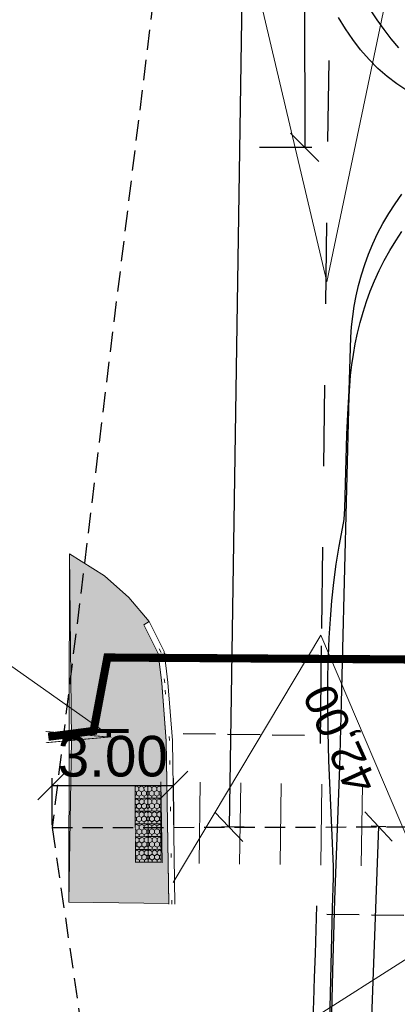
# Model space of a CAD drawing. Header units: metres. Extents: x 561538 to 562530, y 6580867 to 6581188.
# Tile 4 of 78: x 561558 to 561568, y 6581061 to 6581086. Entities that reach past the tile are written whole.
import ezdxf

# ---------------------------------------------------------------- set-up
doc = ezdxf.new("R2010")
doc.units = ezdxf.units.M
for name, pattern in [('AUDIT_E_140115124448-0', [0]), ('DASHED', [0.75, 0.5, -0.25]), ('DOT2', [3.175, 0, -3.175]), ('Tpr_923c', [2, 1, -1]), ('Tpr_943a', [1.1, 0.8, -0.3])]:
    doc.linetypes.add(name, pattern=pattern)
for name, color, linetype in [('ATR01', 7, 'Continuous'), ('ATR02', 7, 'Continuous'), ('TPK_Nähtavus_2', 4, 'Continuous')]:
    doc.layers.add(name, color=color, linetype=linetype)
for name, color, linetype, lineweight in [('KLM_hatch-konnitee-asfalt', 51, 'Continuous', 9), ('KLM_katteserv', 1, 'Continuous', 9), ('KLM_LM', 7, 'AUDIT_E_140115124448-0', 9), ('KLM_olol. horisontaal', 6, 'Continuous', 9), ('KLM_äärekivi_sõidutee', 1, 'Continuous', 9), ('Tehnovõrgud$0$plan tänavavalgustus', 1, 'Tehnovõrgud$0$W1.1_LINE', 25), ('TPK_juhtkivi', 136, 'Continuous', 9), ('VV_liiklusmärgi post', 7, 'Continuous', 9)]:
    doc.layers.add(name, color=color, linetype=linetype, lineweight=lineweight)
doc.layers.add('VV_Kattemärgistus', color=7, linetype='Continuous', true_color=0x000000)
doc.layers.add('VV_Konsool', color=7, linetype='Continuous', lineweight=9, true_color=0x000000)
doc.styles.add('LK-500', font='swiss.ttf', dxfattribs={"height": 1})
doc.styles.add('SWISL', font='swissl.ttf', dxfattribs={"width": 0.99, "height": 1.2})
doc.styles.add('Tehnovõrgud$0$Standard', font='simplex.shx')
doc.linetypes.add('Tehnovõrgud$0$W1.1_LINE', pattern='A,10,-3.35,["W1.1",Tehnovõrgud$0$Standard,S=1.5,R=0,X=-1.5,Y=-0.75],-4.35', length=17.7)

# ---------------------------------------------------------------- blocks, each defined once
blk = doc.blocks.new('_OBLIQUE')
at = {"color": 0, "linetype": 'ByBlock'}
blk.add_line((-0.5, -0.5), (0.5, 0.5), dxfattribs=at)

msp = doc.modelspace()

# ---------------------------------------------------------------- hatches: boundary and pattern name
at = {"layer": 'KLM_hatch-konnitee-asfalt', "ltscale": 0.5}
h = msp.add_hatch(color=256, dxfattribs=at)
h.dxf.hatch_style = 1
h.paths.add_polyline_path([(561561.975, 6581067.952), (561561.861, 6581069.382), (561561.774, 6581070.118), (561561.424, 6581070.823), (561561.55, 6581070.906), (561561.05, 6581071.496), (561560.45, 6581072.031), (561559.585, 6581072.574), (561559.638, 6581067.986), (561559.568, 6581063.986), (561562.038, 6581063.95)])
at = {"layer": 'TPK_juhtkivi', "lineweight": 5}
h = msp.add_hatch(dxfattribs=at)
h.set_pattern_fill('HONEY', color=0, scale=0.0225, angle=270.2875)
h.set_pattern_definition([(270.288, (561561.36293, 6581066.702935), (0.062404, -0.106844), [0.071437, -0.142875]), (30.288, (561561.36293, 6581066.702935), (0.061328, 0.107465), [0.071437, -0.142875]), (330.288, (561561.36293, 6581066.702935), (0.123732, 0.000621), [-0.142875, 0.071437])])
h.paths.add_polyline_path([(561561.521, 6581066.546), (561561.206, 6581066.544), (561561.205, 6581066.859), (561561.52, 6581066.861)])
h = msp.add_hatch(dxfattribs=at)
h.set_pattern_fill('HONEY', color=0, scale=0.0225, angle=270.2875)
h.set_pattern_definition([(270.288, (561561.677926, 6581066.704516), (0.062404, -0.106844), [0.071437, -0.142875]), (30.288, (561561.677926, 6581066.704516), (0.061328, 0.107465), [0.071437, -0.142875]), (330.288, (561561.677926, 6581066.704516), (0.123732, 0.000621), [-0.142875, 0.071437])])
h.paths.add_polyline_path([(561561.836, 6581066.548), (561561.521, 6581066.546), (561561.52, 6581066.861), (561561.835, 6581066.863)])
h = msp.add_hatch(dxfattribs=at)
h.set_pattern_fill('HONEY', color=0, scale=0.0225, angle=270.2875)
h.set_pattern_definition([(270.288, (561561.36451, 6581066.38794), (0.062404, -0.106844), [0.071437, -0.142875]), (30.288, (561561.36451, 6581066.38794), (0.061328, 0.107465), [0.071437, -0.142875]), (330.288, (561561.36451, 6581066.38794), (0.123732, 0.000621), [-0.142875, 0.071437])])
h.paths.add_polyline_path([(561561.523, 6581066.231), (561561.208, 6581066.229), (561561.206, 6581066.544), (561561.521, 6581066.546)])
h = msp.add_hatch(dxfattribs=at)
h.set_pattern_fill('HONEY', color=0, scale=0.0225, angle=270.2875)
h.set_pattern_definition([(270.288, (561561.679507, 6581066.38952), (0.062404, -0.106844), [0.071437, -0.142875]), (30.288, (561561.679507, 6581066.38952), (0.061328, 0.107465), [0.071437, -0.142875]), (330.288, (561561.679507, 6581066.38952), (0.123732, 0.000621), [-0.142875, 0.071437])])
h.paths.add_polyline_path([(561561.838, 6581066.233), (561561.523, 6581066.231), (561561.521, 6581066.546), (561561.836, 6581066.548)])
h = msp.add_hatch(dxfattribs=at)
h.set_pattern_fill('HONEY', color=0, scale=0.0225, angle=270.2875)
h.set_pattern_definition([(270.288, (561561.36609, 6581066.07294), (0.062404, -0.106844), [0.071437, -0.142875]), (30.288, (561561.36609, 6581066.07294), (0.061328, 0.107465), [0.071437, -0.142875]), (330.288, (561561.36609, 6581066.07294), (0.123732, 0.000621), [-0.142875, 0.071437])])
h.paths.add_polyline_path([(561561.524, 6581065.916), (561561.209, 6581065.914), (561561.208, 6581066.229), (561561.523, 6581066.231)])
h = msp.add_hatch(dxfattribs=at)
h.set_pattern_fill('HONEY', color=0, scale=0.0225, angle=270.2875)
h.set_pattern_definition([(270.288, (561561.68109, 6581066.074524), (0.062404, -0.106844), [0.071437, -0.142875]), (30.288, (561561.68109, 6581066.074524), (0.061328, 0.107465), [0.071437, -0.142875]), (330.288, (561561.68109, 6581066.074524), (0.123732, 0.000621), [-0.142875, 0.071437])])
h.paths.add_polyline_path([(561561.839, 6581065.918), (561561.524, 6581065.916), (561561.523, 6581066.231), (561561.838, 6581066.233)])
h = msp.add_hatch(dxfattribs=at)
h.set_pattern_fill('HONEY', color=0, scale=0.0225, angle=270.2875)
h.set_pattern_definition([(270.288, (561561.36767, 6581065.75795), (0.062404, -0.106844), [0.071437, -0.142875]), (30.288, (561561.36767, 6581065.75795), (0.061328, 0.107465), [0.071437, -0.142875]), (330.288, (561561.36767, 6581065.75795), (0.123732, 0.000621), [-0.142875, 0.071437])])
h.paths.add_polyline_path([(561561.526, 6581065.601), (561561.211, 6581065.599), (561561.209, 6581065.914), (561561.524, 6581065.916)])
h = msp.add_hatch(dxfattribs=at)
h.set_pattern_fill('HONEY', color=0, scale=0.0225, angle=270.2875)
h.set_pattern_definition([(270.288, (561561.68267, 6581065.75953), (0.062404, -0.106844), [0.071437, -0.142875]), (30.288, (561561.68267, 6581065.75953), (0.061328, 0.107465), [0.071437, -0.142875]), (330.288, (561561.68267, 6581065.75953), (0.123732, 0.000621), [-0.142875, 0.071437])])
h.paths.add_polyline_path([(561561.841, 6581065.603), (561561.526, 6581065.601), (561561.524, 6581065.916), (561561.839, 6581065.918)])
h = msp.add_hatch(dxfattribs=at)
h.set_pattern_fill('HONEY', color=0, scale=0.0225, angle=270.2875)
h.set_pattern_definition([(270.288, (561561.36925, 6581065.44295), (0.062404, -0.106844), [0.071437, -0.142875]), (30.288, (561561.36925, 6581065.44295), (0.061328, 0.107465), [0.071437, -0.142875]), (330.288, (561561.36925, 6581065.44295), (0.123732, 0.000621), [-0.142875, 0.071437])])
h.paths.add_polyline_path([(561561.528, 6581065.286), (561561.213, 6581065.284), (561561.211, 6581065.599), (561561.526, 6581065.601)])
h = msp.add_hatch(dxfattribs=at)
h.set_pattern_fill('HONEY', color=0, scale=0.0225, angle=270.2875)
h.set_pattern_definition([(270.288, (561561.68425, 6581065.44453), (0.062404, -0.106844), [0.071437, -0.142875]), (30.288, (561561.68425, 6581065.44453), (0.061328, 0.107465), [0.071437, -0.142875]), (330.288, (561561.68425, 6581065.44453), (0.123732, 0.000621), [-0.142875, 0.071437])])
h.paths.add_polyline_path([(561561.843, 6581065.288), (561561.528, 6581065.286), (561561.526, 6581065.601), (561561.841, 6581065.603)])
h = msp.add_hatch(dxfattribs=at)
h.set_pattern_fill('HONEY', color=0, scale=0.0225, angle=270.2875)
h.set_pattern_definition([(270.288, (561561.370834, 6581065.127955), (0.062404, -0.106844), [0.071437, -0.142875]), (30.288, (561561.370834, 6581065.127955), (0.061328, 0.107465), [0.071437, -0.142875]), (330.288, (561561.370834, 6581065.127955), (0.123732, 0.000621), [-0.142875, 0.071437])])
h.paths.add_polyline_path([(561561.529, 6581064.971), (561561.214, 6581064.969), (561561.213, 6581065.284), (561561.528, 6581065.286)])
h = msp.add_hatch(dxfattribs=at)
h.set_pattern_fill('HONEY', color=0, scale=0.0225, angle=270.2875)
h.set_pattern_definition([(270.288, (561561.68583, 6581065.129536), (0.062404, -0.106844), [0.071437, -0.142875]), (30.288, (561561.68583, 6581065.129536), (0.061328, 0.107465), [0.071437, -0.142875]), (330.288, (561561.68583, 6581065.129536), (0.123732, 0.000621), [-0.142875, 0.071437])])
h.paths.add_polyline_path([(561561.844, 6581064.973), (561561.529, 6581064.971), (561561.528, 6581065.286), (561561.843, 6581065.288)])

# ---------------------------------------------------------------- linework, layer by layer
at = {"layer": 'ATR01', "color": 3, "linetype": 'Continuous', "lineweight": -3}
msp.add_lwpolyline([(561565.996, 6581060.328), (561566.031, 6581062.082), (561566.078, 6581063.837), (561566.102, 6581064.589), (561566.101, 6581064.866), (561566.06, 6581065.818), (561565.988, 6581067.476), (561565.967, 6581068.182), (561565.957, 6581068.885), (561565.962, 6581069.582), (561565.974, 6581070.044), (561565.994, 6581070.504), (561566.023, 6581070.961), (561566.062, 6581071.416), (561566.11, 6581071.867), (561566.169, 6581072.314), (561566.238, 6581072.758), (561566.318, 6581073.198), (561566.363, 6581073.416), (561566.377, 6581073.689), (561566.426, 6581075.512), (561566.45, 6581076.011), (561566.486, 6581076.591), (561566.524, 6581077.915), (561566.543, 6581078.167), (561566.572, 6581078.421), (561566.611, 6581078.677), (561566.659, 6581078.933), (561566.718, 6581079.19), (561566.789, 6581079.447), (561566.87, 6581079.703), (561566.963, 6581079.959), (561567.069, 6581080.213), (561567.186, 6581080.465), (561567.317, 6581080.714), (561567.46, 6581080.96), (561567.617, 6581081.201), (561567.786, 6581081.437)], dxfattribs=at)
at = {"layer": 'ATR01', "color": 1, "linetype": 'Continuous', "lineweight": -3}
msp.add_lwpolyline([(561566.04, 6581060.53), (561566.081, 6581062.288), (561566.134, 6581064.045), (561566.197, 6581065.801), (561566.257, 6581067.321), (561566.29, 6581068.568), (561566.369, 6581071.887), (561566.482, 6581076.458), (561566.498, 6581076.714), (561566.521, 6581076.971), (561566.551, 6581077.229), (561566.589, 6581077.489), (561566.636, 6581077.749), (561566.691, 6581078.01), (561566.755, 6581078.27), (561566.828, 6581078.53), (561566.912, 6581078.789), (561567.005, 6581079.046), (561567.109, 6581079.301), (561567.224, 6581079.554), (561567.351, 6581079.803), (561567.488, 6581080.048), (561567.634, 6581080.287), (561567.785, 6581080.521)], dxfattribs=at)
at = {"layer": 'ATR02', "color": 1, "linetype": 'Continuous', "lineweight": -3}
msp.add_lwpolyline([(561567.713, 6581085.041), (561567.525, 6581085.265), (561567.346, 6581085.497), (561567.176, 6581085.735), (561567.015, 6581085.98)], dxfattribs=at)
at = {"layer": 'ATR02', "color": 3, "linetype": 'Continuous', "lineweight": -3}
msp.add_lwpolyline([(561567.908, 6581083.995), (561567.663, 6581084.157), (561567.425, 6581084.338), (561567.195, 6581084.537), (561566.975, 6581084.755), (561566.768, 6581084.992), (561566.575, 6581085.247), (561566.395, 6581085.514), (561566.226, 6581085.79)], dxfattribs=at)
at = {"layer": 'KLM_hatch-konnitee-asfalt', "ltscale": 0.5}
for p, q in [((561560.45, 6581072.031), (561559.585, 6581072.574)), ((561559.585, 6581072.574), (561559.638, 6581067.986)), ((561561.05, 6581071.496), (561560.45, 6581072.031)), ((561561.55, 6581070.906), (561561.05, 6581071.496)), ((561561.424, 6581070.823), (561561.55, 6581070.906)), ((561561.774, 6581070.118), (561561.424, 6581070.823)), ((561561.861, 6581069.382), (561561.774, 6581070.118)), ((561561.975, 6581067.952), (561561.861, 6581069.382)), ((561559.638, 6581067.986), (561559.568, 6581063.986)), ((561562.038, 6581063.95), (561561.975, 6581067.952)), ((561559.568, 6581063.986), (561562.038, 6581063.95))]:
    msp.add_line(p, q, dxfattribs=at)
at = {"layer": 'KLM_katteserv'}
msp.add_line((561559.585, 6581072.574), (561559.568, 6581063.986), dxfattribs=at)
at = {"layer": 'KLM_LM'}
for p, q in [((561560.46, 6581068.173, 40.7), (561548.175, 6581076.841, 40.7)), ((561562.812, 6581066.939), (561562.783, 6581064.939)), ((561563.812, 6581066.924), (561563.783, 6581064.924)), ((561564.812, 6581066.91), (561564.783, 6581064.91)), ((561565.812, 6581066.895), (561565.783, 6581064.895)), ((561566.812, 6581066.88), (561566.783, 6581064.88)), ((561570.156, 6581064.027, 40.7), (561554.009, 6581053.755, 40.7))]:
    msp.add_line(p, q, dxfattribs=at)
at = {"layer": 'KLM_olol. horisontaal'}
for p, q in [((561565.937, 6581079.275, 41.966), (561562.6, 6581093.366, 41.966)), ((561565.937, 6581079.275, 41.966), (561568.87, 6581093.328, 41.966)), ((561565.788, 6581070.567), (561562.14, 6581064.471)), ((561569.207, 6581062.533), (561565.788, 6581070.567))]:
    msp.add_line(p, q, dxfattribs=at)
at = {"layer": 'KLM_äärekivi_sõidutee', "linetype": 'DOT2', "lineweight": 9, "ltscale": 0.33}
for p, q in [((561561.847, 6581070.139), (561561.491, 6581070.856)), ((561561.936, 6581069.389), (561561.847, 6581070.139)), ((561562.05, 6581067.969), (561561.936, 6581069.389)), ((561562.113, 6581063.937), (561562.05, 6581067.969))]:
    msp.add_line(p, q, dxfattribs=at)
at = {"layer": 'KLM_äärekivi_sõidutee'}
for p, q in [((561561.92, 6581070.161), (561561.55, 6581070.906)), ((561561.774, 6581070.118), (561561.424, 6581070.823)), ((561562.011, 6581069.397), (561561.92, 6581070.161)), ((561561.861, 6581069.382), (561561.774, 6581070.118)), ((561561.975, 6581067.965), (561561.861, 6581069.382)), ((561562.125, 6581067.972), (561562.011, 6581069.397)), ((561562.038, 6581063.936), (561561.975, 6581067.965)), ((561562.188, 6581063.938), (561562.125, 6581067.972)), ((561561.872, 6581064.952), (561561.841, 6581066.953))]:
    msp.add_line(p, q, dxfattribs=at)
at = {"layer": 'Tehnovõrgud$0$plan tänavavalgustus', "ltscale": 0.5, "const_width": 0.2, "flags": 128}
msp.add_lwpolyline([(561559.064, 6581068.062), (561560.18, 6581068.206), (561560.52, 6581070.016), (561570.001, 6581069.954), (561573.84, 6581070.025), (561574.009, 6581078.091), (561576.304, 6581079.125), (561581.325, 6581079.494), (561629.551, 6581082.137)], dxfattribs=at)
at = {"layer": 'TPK_juhtkivi', "color": 0, "ltscale": 1.5, "const_width": 0.0225}
for points in [[(561561.521, 6581066.546), (561561.206, 6581066.544), (561561.205, 6581066.859), (561561.52, 6581066.861)], [(561561.836, 6581066.548), (561561.521, 6581066.546), (561561.52, 6581066.861), (561561.835, 6581066.863)], [(561561.523, 6581066.231), (561561.208, 6581066.229), (561561.206, 6581066.544), (561561.521, 6581066.546)], [(561561.838, 6581066.233), (561561.523, 6581066.231), (561561.521, 6581066.546), (561561.836, 6581066.548)], [(561561.524, 6581065.916), (561561.209, 6581065.914), (561561.208, 6581066.229), (561561.523, 6581066.231)], [(561561.839, 6581065.918), (561561.524, 6581065.916), (561561.523, 6581066.231), (561561.838, 6581066.233)], [(561561.526, 6581065.601), (561561.211, 6581065.599), (561561.209, 6581065.914), (561561.524, 6581065.916)], [(561561.841, 6581065.603), (561561.526, 6581065.601), (561561.524, 6581065.916), (561561.839, 6581065.918)], [(561561.528, 6581065.286), (561561.213, 6581065.284), (561561.211, 6581065.599), (561561.526, 6581065.601)], [(561561.843, 6581065.288), (561561.528, 6581065.286), (561561.526, 6581065.601), (561561.841, 6581065.603)], [(561561.529, 6581064.971), (561561.214, 6581064.969), (561561.213, 6581065.284), (561561.528, 6581065.286)], [(561561.844, 6581064.973), (561561.529, 6581064.971), (561561.528, 6581065.286), (561561.843, 6581065.288)]]:
    msp.add_lwpolyline(points, close=True, dxfattribs=at)
at = {"layer": 'TPK_Nähtavus_2', "color": 3, "transparency": 16777216}
for p, q in [((561565.266, 6581187.595), (561565.388, 6581082.595)), ((561564.277, 6581082.593), (561565.568, 6581082.595))]:
    msp.add_line(p, q, dxfattribs=at)
at = {"layer": 'TPK_Nähtavus_2', "linetype": 'DASHED'}
for p, q in [((561564.652, 6581110.803), (561559.158, 6581065.823)), ((561559.158, 6581065.823), (561572.297, 6581065.85)), ((561559.158, 6581065.823), (561565.764, 6581020.836))]:
    msp.add_line(p, q, dxfattribs=at)
at = {"layer": 'TPK_Nähtavus_2', "color": 4, "transparency": 16777216}
for p, q in [((561564.223, 6581110.841), (561563.522, 6581065.839)), ((561563.892, 6581065.834), (561563.342, 6581065.842)), ((561567.207, 6581065.849), (561565.572, 6581020.845)), ((561567.393, 6581065.842), (561567.027, 6581065.855))]:
    msp.add_line(p, q, dxfattribs=at)
at = {"layer": 'TPK_Nähtavus_2', "transparency": 16777216}
for p, q in [((561559.158, 6581065.885), (561559.156, 6581067.038)), ((561562.158, 6581065.891), (561562.156, 6581067.044)), ((561559.156, 6581066.858), (561562.156, 6581066.864))]:
    msp.add_line(p, q, dxfattribs=at)
at = {"layer": 'VV_Kattemärgistus', "linetype": 'Tpr_923c', "ltscale": 2}
msp.add_line((561565.813, 6581070.733), (561566.006, 6581086.147), dxfattribs=at)
at = {"layer": 'VV_Kattemärgistus', "ltscale": 2}
msp.add_line((561565.777, 6581067.896), (561565.807, 6581070.305), dxfattribs=at)
at = {"layer": 'VV_Kattemärgistus', "linetype": 'Tpr_943a'}
for p, q in [((561562.388, 6581068.145), (561565.485, 6581068.1)), ((561565.936, 6581063.693), (561568.765, 6581063.651))]:
    msp.add_line(p, q, dxfattribs=at)
at = {"layer": 'VV_Kattemärgistus'}
msp.add_arc((557693.138, 6581191.919, 42.049), 3874.668, 357.826869, 358.106551, dxfattribs=at)
at = {"layer": 'VV_Konsool', "const_width": 0.02}
msp.add_lwpolyline([(561558.997, 6581068.192), (561560.557, 6581068.055), (561559.003, 6581067.916)], dxfattribs=at)
at = {"layer": 'VV_Konsool', "const_width": 0.1, "flags": 128}
msp.add_lwpolyline([(561560.557, 6581068.055), (561560.557, 6581068.202)], dxfattribs=at)
at = {"layer": 'VV_liiklusmärgi post', "const_width": 0.1}
msp.add_lwpolyline([(561561.049, 6581068.202), (561560.065, 6581068.202)], dxfattribs=at)

# ---------------------------------------------------------------- block references
at = {"layer": 'TPK_Nähtavus_2', "color": 3, "transparency": 16777216, "xscale": 0.7, "yscale": 0.7, "zscale": 0.7, "rotation": 270.0665065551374}
msp.add_blockref('_OBLIQUE', (561565.388, 6581082.595), dxfattribs=at)
at = {"layer": 'TPK_Nähtavus_2', "transparency": 16777216, "xscale": 0.7, "yscale": 0.7, "zscale": 0.7}
for p, rotation in [((561562.156, 6581066.864), 0.1185580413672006), ((561559.156, 6581066.858), 180.1185580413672)]:
    msp.add_blockref('_OBLIQUE', p, dxfattribs=dict(at, rotation=rotation))
at = {"layer": 'TPK_Nähtavus_2', "color": 4, "transparency": 16777216, "xscale": 0.6999999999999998, "yscale": 0.6999999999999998, "zscale": 0.7}
for p, rotation in [((561563.522, 6581065.839), 269.1073572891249), ((561567.207, 6581065.849), 87.91995846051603)]:
    msp.add_blockref('_OBLIQUE', p, dxfattribs=dict(at, rotation=rotation))

# ---------------------------------------------------------------- texts
at = {"layer": 'KLM_olol. horisontaal', "style": 'SWISL'}
msp.add_text('42,00', height=0.8, rotation=114.3971, dxfattribs=at).set_placement((561567.203, 6581066.885))
at = {"layer": 'TPK_Nähtavus_2', "transparency": 16777216, "insert": (561560.655, 6581067.575), "char_height": 1, "attachment_point": 5, "rotation": 0.1186, "style": 'LK-500'}
msp.add_mtext('\\A1;3.00', dxfattribs=at)

doc.saveas('drawing.dxf')
